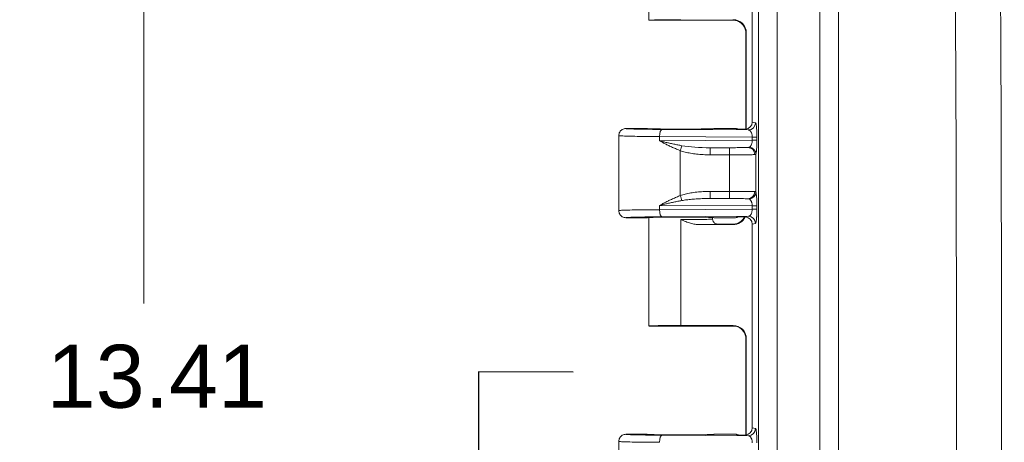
# Model space of a CAD drawing. Header units: inches. Extents: x 0 to 110, y 2 to 70.
# Tile 40 of 129: x 31.85 to 36.67, y 33.75 to 35.83. Entities that reach past the tile are written whole.
import ezdxf

# ---------------------------------------------------------------- set-up
doc = ezdxf.new("R2010")
doc.units = ezdxf.units.IN
doc.header["$LTSCALE"] = 3.25
doc.header["$MEASUREMENT"] = 0
for name, color, linetype, lineweight in [('Dimension (ANSI)', 7, 'Continuous', 9), ('Section Line (ANSI)', 7, 'Continuous', 25), ('Visible (ANSI)', 7, 'Continuous', 18), ('Visible Narrow (ANSI)', 7, 'Continuous', 5)]:
    doc.layers.add(name, color=color, linetype=linetype, lineweight=lineweight)
doc.styles.add('Note Text (ANSI)', font='arial.ttf')
doc.dimstyles.new('.XX', dxfattribs={"dimscale": 3.25, "dimtxt": 0.095, "dimasz": 0.125, "dimexe": 0.1875, "dimexo": 0.0625, "dimgap": 0.0625, "dimtad": 0, "dimtih": 1, "dimtoh": 1, "dimrnd": 1e-08, "dimzin": 0, "dimdsep": 46, "dimtxsty": 'Note Text (ANSI)', "dimblk": 'Filled-1', "dimcen": 0.09, "dimdle": 0.45, "dimclrd": 256, "dimclre": 256, "dimclrt": 256, "dimadec": 0, "dimazin": 1, "dimtfac": 1.263158, "dimtofl": 0, "dimtmove": 0, "dimatfit": 3, "dimfxl": 1, "dimtolj": 1, "dimtzin": 4, "dimlwd": -1, "dimlwe": -1, "dimarcsym": 0})

# ---------------------------------------------------------------- blocks, each defined once
blk = doc.blocks.new('Filled-1')
at = {"color": 0}
for p, q in [((0, 0), (-1, 0.25)), ((-1, 0.25), (-1, -0.25)), ((-1, 0), (0, 0)), ((-1, -0.25), (0, 0))]:
    blk.add_line(p, q, dxfattribs=at)
at = {"color": 0, "flags": 128}
blk.add_lwpolyline([(-1, -0.25), (0, 0), (-1, 0.25), (-1, -0.25)], dxfattribs=at)
at = {"color": 0}
blk.add_solid([(-1, -0.25), (0, 0), (-1, 0.25), (-1, -0.25)], dxfattribs=at)
blk = doc.blocks.new('*D39')
at = {"layer": 'Defpoints', "color": 0, "transparency": 16777216}
for p in [(35.6822, 40.7762), (32.4572, 27.3712), (35.6822, 27.3712)]:
    blk.add_point(p, dxfattribs=at)
at = {"layer": 'Dimension (ANSI)', "transparency": 16777216}
for p, q in [((35.4791, 40.7762), (31.8479, 40.7762)), ((32.4572, 40.37), (32.4572, 34.4346)), ((32.4572, 27.7775), (32.4572, 33.7129)), ((35.4791, 27.3712), (31.8479, 27.3712))]:
    blk.add_line(p, q, dxfattribs=at)
at = {"layer": 'Dimension (ANSI)', "transparency": 16777216, "xscale": 0.40625, "yscale": 0.40625, "zscale": 0.40625}
for p, rotation in [((32.4572, 40.7762), 90), ((32.4572, 27.3712), 270)]:
    blk.add_blockref('Filled-1', p, dxfattribs=dict(at, rotation=rotation))
at = {"layer": 'Dimension (ANSI)', "transparency": 16777216, "insert": (31.9806, 34.2315), "char_height": 0.30875, "attachment_point": 1, "style": 'Note Text (ANSI)'}
blk.add_mtext('\\A1;13.41', dxfattribs=at)
blk = doc.blocks.new('2dTransSection0')
at = {"layer": 'Section Line (ANSI)', "linetype": 'Continuous'}
for p, q in [((10.4914, 10.4918), (10.491, 10.295)), ((10.6342, 10.4916), (10.4914, 10.4918))]:
    blk.add_line(p, q, dxfattribs=at)

msp = doc.modelspace()

# ---------------------------------------------------------------- linework, layer by layer
at = {"layer": 'Visible (ANSI)'}
for p, q in [((34.9319, 36.3558), (34.9319, 35.8238)), ((35.4384, 36.3238), (35.4384, 35.3237)), ((34.932, 35.8237), (35.3544, 35.8237)), ((35.4081, 35.289), (35.4081, 35.7598)), ((35.4097, 35.7614), (35.4097, 35.2893)), ((34.8194, 35.2925), (34.9244, 35.2925)), ((35.2519, 35.2925), (35.3571, 35.2925)), ((34.7844, 35.2575), (34.7844, 34.89)), ((34.9244, 34.855), (34.8194, 34.855)), ((34.9319, 34.8558), (34.9319, 34.3238)), ((35.2444, 34.8558), (35.2444, 34.8487)), ((35.3571, 34.855), (35.2519, 34.855)), ((35.1793, 34.821), (35.3447, 34.821)), ((35.3544, 34.8237), (35.2694, 34.8237)), ((35.3552, 34.8237), (35.3552, 34.8237)), ((35.4384, 34.8238), (35.4384, 33.8237)), ((35.3544, 34.3237), (34.932, 34.3237)), ((35.0882, 34.3264), (35.3447, 34.3264)), ((35.4081, 33.789), (35.4081, 34.2598)), ((35.4097, 33.7893), (35.4097, 34.2614)), ((34.8194, 33.7925), (34.9244, 33.7925)), ((35.2519, 33.7925), (35.3571, 33.7925)), ((34.7844, 33.7575), (34.7844, 33.39))]:
    msp.add_line(p, q, dxfattribs=at)
for centre, major_axis, ratio, start_param, end_param in [((35.0882, 35.8238), (0.1562, 0), 0.017455, 3.141593, 3.149593), ((35.0882, 35.8237), (0.1562, 0), 0.017455, 1.570796, 3.133593), ((35.3446, 35.7614), (0.046, 0.046), 0.999695, 5.497939, 7.068431), ((35.4731, 35.7598), (-0.0651, 0), 0.034893, 6.283088, 6.283152), ((35.0882, 35.2925), (-0.1637, 0), 0.017455, 0, 3.141593), ((35.3571, 35.2575), (0, 0.035), 0.999239, 5.830251, 6.283185), ((35.364, 35.254), (-0.0313, 0.0158), 0.998382, 5.153833, 5.178798), ((35.4033, 35.3237), (0.0345, -0.0069), 0.996044, 5.001193, 6.479353), ((35.0882, 34.855), (-0.1637, 0), 0.017455, 3.141593, 6.283185), ((35.3446, 34.886), (0.046, -0.046), 0.999695, 5.497939, 6.635643), ((35.3571, 34.89), (0, -0.035), 0.999239, 0, 0.452926), ((35.364, 34.8934), (-0.0314, -0.0155), 0.998401, 1.112671, 1.138333), ((35.4033, 34.8237), (0.0345, 0.0069), 0.996044, 6.087018, 7.565178), ((35.0882, 34.3238), (0.1562, 0), 0.017455, 3.141593, 3.149593), ((35.0882, 34.3237), (0.1562, 0), 0.017455, 1.570796, 3.133593), ((35.3446, 34.2614), (0.046, 0.046), 0.999695, 5.497939, 7.068431), ((35.0882, 33.7925), (-0.1637, 0), 0.017455, 0, 3.141593), ((35.3571, 33.7575), (0, 0.035), 0.999239, 5.830251, 6.283185), ((35.364, 33.754), (-0.0313, 0.0158), 0.998382, 5.153835, 5.178798), ((35.4033, 33.8237), (0.0345, -0.0069), 0.996044, 5.001193, 6.479353)]:
    msp.add_ellipse(centre, major_axis=major_axis, ratio=ratio, start_param=start_param, end_param=end_param, dxfattribs=at)
for points, knots in [([(35.4081, 35.7599), (35.4081, 35.7669), (35.4069, 35.774), (35.4025, 35.7872), (35.3992, 35.7934), (35.3909, 35.8044), (35.3858, 35.8093), (35.3774, 35.8151), (35.3745, 35.8168), (35.3688, 35.8196), (35.3659, 35.8207), (35.3613, 35.8222), (35.3594, 35.8227), (35.3569, 35.8233), (35.3561, 35.8234), (35.3543, 35.8238), (35.3535, 35.8239), (35.3523, 35.824), (35.3519, 35.8241), (35.3513, 35.8241), (35.3512, 35.8242), (35.3512, 35.8242)], [0.0000273, 0.0000273, 0.0000273, 0.0000273, 0.0535072, 0.0535072, 0.1061098, 0.1061098, 0.1586954, 0.1586954, 0.1843345, 0.1843345, 0.2079989, 0.2079989, 0.2241325, 0.2241325, 0.2326907, 0.2326907, 0.2451067, 0.2451067, 0.2576746, 0.2576746, 0.2711793, 0.2711793, 0.2711793, 0.2711793]), ([(34.8194, 35.2925), (34.8133, 35.2925), (34.8072, 35.2908), (34.8019, 35.2878), (34.7993, 35.2863), (34.7968, 35.2843), (34.7947, 35.2822), (34.7926, 35.2801), (34.7907, 35.2776), (34.7891, 35.275), (34.7861, 35.2697), (34.7845, 35.2636), (34.7845, 35.2575)], [0, 0, 0, 0, 0.333333, 0.333333, 0.333333, 0.499913, 0.499913, 0.499913, 0.666667, 0.666667, 0.666667, 1, 1, 1, 1]), ([(35.4034, 35.2887), (35.4001, 35.2887), (35.3969, 35.2887), (35.3937, 35.2887), (35.3925, 35.2888), (35.3914, 35.2888), (35.3902, 35.2888), (35.3873, 35.2888), (35.3843, 35.2888), (35.3814, 35.2888), (35.3799, 35.2889), (35.3785, 35.2889), (35.377, 35.2889), (35.3751, 35.2889), (35.3731, 35.2889), (35.3712, 35.289), (35.3688, 35.289), (35.3664, 35.289), (35.3639, 35.2891)], [0, 0, 0, 0, 0.246087, 0.246087, 0.246087, 0.333333, 0.333333, 0.333333, 0.556831, 0.556831, 0.556831, 0.666667, 0.666667, 0.666667, 0.816356, 0.816356, 0.816356, 1, 1, 1, 1]), ([(35.4066, 35.2889), (35.406, 35.2888), (35.4055, 35.2888), (35.405, 35.2887), (35.4044, 35.2887), (35.4039, 35.2887), (35.4034, 35.2887)], [0, 0, 0, 0, 0.499997, 0.499997, 0.499997, 0.999994, 0.999994, 0.999994, 0.999994]), ([(34.7845, 34.89), (34.7845, 34.8839), (34.7861, 34.8778), (34.7891, 34.8725), (34.7907, 34.8698), (34.7926, 34.8673), (34.7947, 34.8652), (34.7968, 34.8631), (34.7993, 34.8612), (34.8019, 34.8597), (34.8072, 34.8566), (34.8133, 34.855), (34.8194, 34.855)], [0, 0, 0, 0, 0.333333, 0.333333, 0.333333, 0.500146, 0.500146, 0.500146, 0.666667, 0.666667, 0.666667, 1, 1, 1, 1]), ([(35.2694, 34.8237), (35.2651, 34.8237), (35.2607, 34.8249), (35.2569, 34.8271), (35.255, 34.8282), (35.2533, 34.8296), (35.2518, 34.8311), (35.2503, 34.8326), (35.2489, 34.8344), (35.2478, 34.8363), (35.2456, 34.84), (35.2444, 34.8443), (35.2444, 34.8487)], [0, 0, 0, 0, 0.3333333, 0.3333333, 0.3333333, 0.4993877, 0.4993877, 0.4993877, 0.6666667, 0.6666667, 0.6666667, 0.9993325, 0.9993325, 0.9993325, 0.9993325]), ([(35.3512, 34.8233), (35.3512, 34.8233), (35.3515, 34.8233), (35.3528, 34.8235), (35.3535, 34.8236), (35.3555, 34.8239), (35.3568, 34.8242), (35.3594, 34.8248), (35.3608, 34.8251), (35.3641, 34.8261), (35.3662, 34.8269), (35.3715, 34.8291), (35.3748, 34.8308), (35.3827, 34.8358), (35.3872, 34.8396), (35.3951, 34.8482), (35.3986, 34.8533), (35.4013, 34.8587)], [0.0978659, 0.0978659, 0.0978659, 0.0978659, 0.11959, 0.11959, 0.1326184, 0.1326184, 0.1460489, 0.1460489, 0.1579893, 0.1579893, 0.1749598, 0.1749598, 0.2031923, 0.2031923, 0.2469988, 0.2469988, 0.2930249, 0.2930249, 0.2930249, 0.2930249]), ([(35.3639, 34.8584), (35.3646, 34.8584), (35.3647, 34.8584), (35.3707, 34.8585), (35.3763, 34.8586), (35.3855, 34.8587), (35.3891, 34.8587), (35.3962, 34.8587), (35.3997, 34.8587), (35.4034, 34.8588)], [-0.1148728, -0.1148728, -0.1148728, -0.1148728, -0.1088705, -0.1088705, -0.057359, -0.057359, -0.0277862, -0.0277862, -0.000001, -0.000001, -0.000001, -0.000001]), ([(35.4034, 34.8588), (35.4039, 34.8588), (35.4044, 34.8587), (35.405, 34.8587), (35.4055, 34.8587), (35.406, 34.8587), (35.4066, 34.8586)], [0.0000089, 0.0000089, 0.0000089, 0.0000089, 0.5000038, 0.5000038, 0.5000038, 1, 1, 1, 1]), ([(35.4081, 34.2598), (35.4081, 34.2669), (35.4069, 34.274), (35.4025, 34.2872), (35.3992, 34.2934), (35.3909, 34.3044), (35.3858, 34.3093), (35.3774, 34.3151), (35.3745, 34.3168), (35.3688, 34.3196), (35.3659, 34.3207), (35.3613, 34.3222), (35.3594, 34.3227), (35.3569, 34.3233), (35.3561, 34.3234), (35.3544, 34.3237), (35.3536, 34.3239), (35.3524, 34.324), (35.3519, 34.3241), (35.3514, 34.3241), (35.3513, 34.3241), (35.3513, 34.3241)], [0, 0, 0, 0, 0.0535091, 0.0535091, 0.1061139, 0.1061139, 0.1587019, 0.1587019, 0.1843403, 0.1843403, 0.2079811, 0.2079811, 0.2240267, 0.2240267, 0.2325204, 0.2325204, 0.244885, 0.244885, 0.2574487, 0.2574487, 0.2716493, 0.2716493, 0.2716493, 0.2716493]), ([(34.8194, 33.7925), (34.8133, 33.7925), (34.8072, 33.7908), (34.8019, 33.7878), (34.7993, 33.7863), (34.7968, 33.7843), (34.7947, 33.7822), (34.7926, 33.7801), (34.7907, 33.7776), (34.7891, 33.775), (34.7861, 33.7697), (34.7845, 33.7636), (34.7845, 33.7575)], [0, 0, 0, 0, 0.333333, 0.333333, 0.333333, 0.499913, 0.499913, 0.499913, 0.666667, 0.666667, 0.666667, 1, 1, 1, 1]), ([(35.4034, 33.7887), (35.4001, 33.7887), (35.3969, 33.7887), (35.3937, 33.7887), (35.3925, 33.7888), (35.3914, 33.7888), (35.3902, 33.7888), (35.3873, 33.7888), (35.3843, 33.7888), (35.3814, 33.7888), (35.3799, 33.7889), (35.3785, 33.7889), (35.377, 33.7889), (35.3751, 33.7889), (35.3731, 33.7889), (35.3712, 33.789), (35.3688, 33.789), (35.3664, 33.789), (35.3639, 33.7891)], [0, 0, 0, 0, 0.246078, 0.246078, 0.246078, 0.333333, 0.333333, 0.333333, 0.556817, 0.556817, 0.556817, 0.666667, 0.666667, 0.666667, 0.816347, 0.816347, 0.816347, 1, 1, 1, 1]), ([(35.4066, 33.7889), (35.406, 33.7888), (35.4055, 33.7888), (35.405, 33.7887), (35.4044, 33.7887), (35.4039, 33.7887), (35.4034, 33.7887)], [0, 0, 0, 0, 0.499997, 0.499997, 0.499997, 0.999994, 0.999994, 0.999994, 0.999994])]:
    msp.add_open_spline(points, degree=3, knots=knots, dxfattribs=at)
for points in [[(35.1793, 34.821), (35.1726, 34.821), (35.1587, 34.8224), (35.1364, 34.8277), (35.113, 34.8357), (35.0966, 34.8422), (35.0882, 34.8456)], [(35.4081, 34.2598), (35.4081, 34.2598), (35.4081, 34.2598), (35.4081, 34.2598)]]:
    msp.add_open_spline(points, degree=3, dxfattribs=at)
at = {"layer": 'Visible Narrow (ANSI)'}
for p, q in [((35.4698, 27.6568), (35.4698, 40.4906)), ((35.5607, 27.6987), (35.5607, 40.4488)), ((35.7693, 39.4632), (35.7693, 28.6842)), ((35.8613, 39.4632), (35.8613, 28.6842)), ((35.3431, 35.8249), (35.3447, 35.8264)), ((35.4081, 35.7599), (35.4097, 35.7614)), ((35.4081, 35.289), (35.4081, 35.7599)), ((35.4201, 35.2854), (34.9963, 35.2881)), ((35.3639, 35.2891), (35.3571, 35.2925)), ((35.4034, 35.2887), (35.4201, 35.2854)), ((35.4384, 35.3237), (35.455, 35.3204)), ((34.9843, 35.2531), (34.9843, 35.2319)), ((35.4387, 35.2502), (34.9843, 35.2531)), ((35.4387, 35.2348), (34.9843, 35.2319)), ((35.4387, 35.2502), (35.4387, 35.2348)), ((35.4387, 35.2502), (35.4616, 35.2502)), ((35.4387, 35.2348), (35.4616, 35.2348)), ((35.4616, 35.2502), (35.4616, 35.2348)), ((35.4178, 35.1996), (35.2326, 35.1984)), ((35.3278, 35.1984), (35.2326, 35.1984)), ((35.0861, 34.9635), (35.0861, 35.184)), ((35.328, 35.1634), (35.2328, 35.1634)), ((35.328, 34.984), (35.328, 35.1634)), ((35.4566, 34.9803), (35.4566, 35.1671)), ((35.2326, 34.9491), (35.4178, 34.9479)), ((35.2326, 34.9491), (35.3278, 34.949)), ((35.2328, 34.9841), (35.328, 34.984)), ((34.9843, 34.9156), (34.9843, 34.8944)), ((34.9843, 34.9156), (35.4387, 34.9127)), ((35.4387, 34.8973), (34.9843, 34.8944)), ((35.4387, 34.9127), (35.4387, 34.8973)), ((35.4387, 34.9127), (35.4616, 34.9127)), ((35.4387, 34.8973), (35.4616, 34.8973)), ((35.4616, 34.9127), (35.4616, 34.8973)), ((35.4201, 34.8621), (34.9963, 34.8594)), ((35.3571, 34.855), (35.3639, 34.8584)), ((35.4201, 34.8621), (35.4034, 34.8588)), ((35.0882, 34.8456), (35.0882, 34.821)), ((35.0882, 34.821), (35.0882, 34.3264)), ((35.3431, 34.8226), (35.3447, 34.821)), ((35.455, 34.8271), (35.4384, 34.8238)), ((35.3431, 34.3249), (35.3447, 34.3264)), ((35.4081, 34.2599), (35.4097, 34.2614)), ((35.4081, 33.789), (35.4081, 34.2599)), ((35.4201, 33.7854), (34.9963, 33.7881)), ((35.3639, 33.7891), (35.3571, 33.7925)), ((35.4034, 33.7887), (35.4201, 33.7854)), ((35.4384, 33.8237), (35.455, 33.8204))]:
    msp.add_line(p, q, dxfattribs=at)
for centre, major_axis, ratio, start_param, end_param in [((-141.2581, 34.0737), (0, 251.3027), 0.707107, 4.690941, 4.733837), ((-141.1942, 34.0737), (0, 251.5247), 0.707107, 4.690941, 4.733837), ((35.3431, 35.7599), (-0.046, 0.046), 0.999695, 3.927143, 5.497635), ((35.4731, 35.7598), (-0.0651, 0), 0.034893, 6.265687, 6.283088), ((34.9963, 35.2531), (0.0002, 0.035), 0.342015, 0.018618, 1.57297), ((35.4201, 35.3204), (-0.0068, -0.0343), 0.996044, 0.19769, 1.766965), ((35.0858, 35.184), (-0.0113, -0.0331), 0.006586, 1.573046, 2.397095), ((35.236, 35.2334), (0.1967, 0.0012), 0.177893, 3.906936, 4.693873), ((35.2326, 35.1634), (0, 0.035), 0.00696, 4.712416, 6.265732), ((35.3278, 35.1634), (0, 0.035), 0.00696, 4.712388, 6.265732), ((35.4178, 35.1646), (-0.002, 0.0349), 0.954709, 4.658885, 6.224479), ((35.4218, 35.1671), (0.0331, -0.0115), 0.966094, 0.344321, 1.808152), ((35.0858, 34.9635), (-0.0113, 0.0331), 0.006585, 3.886084, 4.710128), ((35.2326, 34.9841), (0, -0.035), 0.00696, 0.017454, 1.570797), ((35.3278, 34.984), (0, -0.035), 0.006961, 0.01743, 1.570797), ((35.4178, 34.9829), (-0.002, -0.0349), 0.954711, 0.058694, 1.624303), ((35.4218, 34.9803), (0.0331, 0.0115), 0.966094, 4.475027, 5.938859), ((34.9963, 34.8944), (0.0002, -0.035), 0.342015, 4.710216, 6.264577), ((35.3431, 34.8876), (0.046, 0.046), 0.999695, 3.927143, 5.03799), ((35.4201, 34.8271), (-0.0068, 0.0343), 0.996044, 4.516222, 6.085497), ((35.3431, 34.2599), (-0.046, 0.046), 0.999695, 3.927143, 5.497635), ((34.9963, 33.7531), (0.0002, 0.035), 0.342015, 0.018618, 1.57297), ((35.4201, 33.8204), (-0.0068, -0.0343), 0.996044, 0.19769, 1.766965)]:
    msp.add_ellipse(centre, major_axis=major_axis, ratio=ratio, start_param=start_param, end_param=end_param, dxfattribs=at)
for points, knots in [([(35.3527, 35.824), (35.3519, 35.824), (35.3482, 35.8242), (35.3442, 35.8245), (35.343, 35.8247), (35.3431, 35.8249)], [0.2401462, 0.2401462, 0.2401462, 0.2401462, 0.3333333, 0.6666667, 1, 1, 1, 1]), ([(34.9963, 35.2881), (34.9843, 35.2881), (34.9729, 35.2882), (34.9619, 35.2883), (34.9535, 35.2884), (34.9454, 35.2885), (34.9376, 35.2886), (34.9227, 35.2888), (34.9086, 35.289), (34.896, 35.2892), (34.8933, 35.2892), (34.8907, 35.2893), (34.8882, 35.2893), (34.8736, 35.2896), (34.8609, 35.2899), (34.8507, 35.2903), (34.8498, 35.2903), (34.8489, 35.2903), (34.8481, 35.2904), (34.8391, 35.2907), (34.8321, 35.291), (34.8273, 35.2913), (34.8255, 35.2915), (34.824, 35.2916), (34.8228, 35.2917), (34.8205, 35.292), (34.8194, 35.2922), (34.8194, 35.2925)], [0, 0, 0, 0, 0.113348, 0.113348, 0.113348, 0.2, 0.2, 0.2, 0.365556, 0.365556, 0.365556, 0.4, 0.4, 0.4, 0.6, 0.6, 0.6, 0.617354, 0.617354, 0.617354, 0.8, 0.8, 0.8, 0.869601, 0.869601, 0.869601, 1, 1, 1, 1]), ([(35.4201, 35.2854), (35.421, 35.2853), (35.4218, 35.2852), (35.4226, 35.2849), (35.4227, 35.2849), (35.4228, 35.2849), (35.4228, 35.2849), (35.4236, 35.2846), (35.4244, 35.2843), (35.4251, 35.2839), (35.4252, 35.2838), (35.4253, 35.2838), (35.4253, 35.2837), (35.4261, 35.2833), (35.4268, 35.2828), (35.4276, 35.2821), (35.4276, 35.2821), (35.4277, 35.282), (35.4278, 35.282), (35.4285, 35.2813), (35.4293, 35.2805), (35.43, 35.2796), (35.4301, 35.2795), (35.4301, 35.2795), (35.4302, 35.2794), (35.4309, 35.2785), (35.4317, 35.2774), (35.4324, 35.2761), (35.4325, 35.276), (35.4325, 35.2759), (35.4326, 35.2759), (35.4333, 35.2745), (35.4341, 35.273), (35.4348, 35.2713), (35.4348, 35.2712), (35.4349, 35.2711), (35.4349, 35.271), (35.4356, 35.2692), (35.4363, 35.2672), (35.4368, 35.2651), (35.4374, 35.2629), (35.4379, 35.2604), (35.4382, 35.258), (35.4385, 35.2554), (35.4387, 35.2528), (35.4387, 35.2502)], [0, 0, 0, 0, 0.101125, 0.101125, 0.101125, 0.111111, 0.111111, 0.111111, 0.212969, 0.212969, 0.212969, 0.222222, 0.222222, 0.222222, 0.324959, 0.324959, 0.324959, 0.333333, 0.333333, 0.333333, 0.436899, 0.436899, 0.436899, 0.444444, 0.444444, 0.444444, 0.548853, 0.548853, 0.548853, 0.555556, 0.555556, 0.555556, 0.660839, 0.660839, 0.660839, 0.666667, 0.666667, 0.666667, 0.772768, 0.772768, 0.772768, 0.884658, 0.884658, 0.884658, 1, 1, 1, 1]), ([(34.9843, 35.2531), (34.961, 35.2532), (34.9166, 35.2535), (34.8602, 35.2543), (34.8173, 35.2553), (34.7905, 35.2563), (34.7845, 35.2571), (34.7845, 35.2575)], [0, 0, 0, 0, 0.2, 0.4, 0.6, 0.8, 1, 1, 1, 1]), ([(35.4387, 35.2348), (35.4387, 35.2334), (35.4386, 35.232), (35.4385, 35.2305), (35.4384, 35.2291), (35.4383, 35.2275), (35.438, 35.2259), (35.4378, 35.2244), (35.4375, 35.2227), (35.4371, 35.221), (35.4367, 35.2193), (35.4362, 35.2176), (35.4356, 35.2159), (35.4351, 35.2143), (35.4344, 35.2126), (35.4336, 35.211), (35.4328, 35.2095), (35.432, 35.208), (35.431, 35.2067), (35.4301, 35.2054), (35.4291, 35.2042), (35.428, 35.2032), (35.427, 35.2023), (35.4259, 35.2015), (35.4247, 35.2009)], [0.0000001, 0.0000001, 0.0000001, 0.0000001, 0.1250001, 0.1250001, 0.1250001, 0.2500001, 0.2500001, 0.2500001, 0.3750001, 0.3750001, 0.3750001, 0.5000001, 0.5000001, 0.5000001, 0.625, 0.625, 0.625, 0.75, 0.75, 0.75, 0.875, 0.875, 0.875, 1, 1, 1, 1]), ([(35.4616, 35.2348), (35.4616, 35.2321), (35.4616, 35.2292), (35.4615, 35.2233), (35.4614, 35.2172), (35.4611, 35.2074), (35.4606, 35.1971), (35.4598, 35.1871), (35.4589, 35.1784), (35.4582, 35.1737), (35.4574, 35.1698), (35.457, 35.1683), (35.4566, 35.1671)], [0, 0, 0, 0, 0.125, 0.125, 0.25, 0.375, 0.5, 0.625, 0.75, 0.875, 0.875, 0.9999999, 0.9999999, 0.9999999, 0.9999999]), ([(35.0861, 35.184), (35.0797, 35.1864), (35.0734, 35.1889), (35.067, 35.1917), (35.0606, 35.1944), (35.0542, 35.1972), (35.0478, 35.2001), (35.0415, 35.203), (35.0353, 35.2059), (35.0293, 35.2088), (35.0234, 35.2118), (35.0176, 35.2146), (35.0122, 35.2174), (35.0067, 35.2201), (35.0016, 35.2228), (34.997, 35.2252), (34.9923, 35.2276), (34.9881, 35.2299), (34.9843, 35.2319)], [0.0001648, 0.0001648, 0.0001648, 0.0001648, 0.1666667, 0.1666667, 0.1666667, 0.3333333, 0.3333333, 0.3333333, 0.5, 0.5, 0.5, 0.6666667, 0.6666667, 0.6666667, 0.8333333, 0.8333333, 0.8333333, 1, 1, 1, 1]), ([(35.0943, 35.2083), (35.0876, 35.2095), (35.081, 35.2107), (35.0742, 35.212), (35.0674, 35.2134), (35.0605, 35.2148), (35.0537, 35.2162), (35.0469, 35.2176), (35.0403, 35.2191), (35.0338, 35.2205), (35.0273, 35.222), (35.021, 35.2234), (35.0151, 35.2247), (35.0091, 35.2261), (35.0035, 35.2274), (34.9983, 35.2286), (34.9932, 35.2298), (34.9885, 35.2309), (34.9843, 35.2319)], [0, 0, 0, 0, 0.166667, 0.166667, 0.166667, 0.333333, 0.333333, 0.333333, 0.5, 0.5, 0.5, 0.666667, 0.666667, 0.666667, 0.833333, 0.833333, 0.833333, 1, 1, 1, 1]), ([(35.4178, 35.1996), (35.4157, 35.1995), (35.4128, 35.1993), (35.4094, 35.1992), (35.4079, 35.1992), (35.4063, 35.1992), (35.4046, 35.1991), (35.3997, 35.199), (35.3939, 35.1989), (35.3872, 35.1988), (35.3861, 35.1988), (35.3849, 35.1988), (35.3838, 35.1987), (35.3757, 35.1986), (35.3667, 35.1986), (35.3574, 35.1985), (35.3479, 35.1984), (35.3382, 35.1984), (35.3278, 35.1984)], [0, 0, 0, 0, 0.176003, 0.176003, 0.176003, 0.25, 0.25, 0.25, 0.463339, 0.463339, 0.463339, 0.5, 0.5, 0.5, 0.74903, 0.74903, 0.74903, 1, 1, 1, 1]), ([(35.4247, 35.2009), (35.4242, 35.2006), (35.4237, 35.2004), (35.423, 35.2002), (35.4223, 35.2), (35.4216, 35.1999), (35.4207, 35.1998), (35.4199, 35.1997), (35.4189, 35.1996), (35.4178, 35.1996)], [0.0000026, 0.0000026, 0.0000026, 0.0000026, 0.3333348, 0.3333348, 0.3333348, 0.6666669, 0.6666669, 0.6666669, 0.9999991, 0.9999991, 0.9999991, 0.9999991]), ([(35.4513, 35.1646), (35.4472, 35.1644), (35.4349, 35.1641), (35.4058, 35.1637), (35.369, 35.1635), (35.3417, 35.1634), (35.328, 35.1634)], [0.0000001, 0.0000001, 0.0000001, 0.0000001, 0.25, 0.5, 0.75, 0.9999985, 0.9999985, 0.9999985, 0.9999985]), ([(35.4566, 35.1671), (35.4564, 35.1666), (35.456, 35.1662), (35.4556, 35.1658), (35.4551, 35.1654), (35.4545, 35.1652), (35.4538, 35.165), (35.4531, 35.1648), (35.4523, 35.1646), (35.4513, 35.1646)], [0, 0, 0, 0, 0.333333, 0.333333, 0.333333, 0.666667, 0.666667, 0.666667, 1, 1, 1, 1]), ([(34.9843, 34.9156), (34.988, 34.9175), (34.9921, 34.9197), (34.9966, 34.9221), (35.0012, 34.9245), (35.0063, 34.9271), (35.0117, 34.9298), (35.0171, 34.9326), (35.0228, 34.9354), (35.0288, 34.9383), (35.0289, 34.9384), (35.0291, 34.9385), (35.0293, 34.9386), (35.0351, 34.9414), (35.0412, 34.9443), (35.0473, 34.9471), (35.0476, 34.9472), (35.0478, 34.9474), (35.0481, 34.9475), (35.0542, 34.9503), (35.0605, 34.953), (35.0667, 34.9557), (35.067, 34.9558), (35.0673, 34.9559), (35.0676, 34.9561), (35.0738, 34.9587), (35.0799, 34.9612), (35.0861, 34.9635)], [0, 0, 0, 0, 0.166667, 0.166667, 0.166667, 0.333333, 0.333333, 0.333333, 0.5, 0.5, 0.5, 0.504818, 0.504818, 0.504818, 0.666667, 0.666667, 0.666667, 0.673083, 0.673083, 0.673083, 0.833333, 0.833333, 0.833333, 0.841394, 0.841394, 0.841394, 1, 1, 1, 1]), ([(35.0861, 34.9635), (35.0939, 34.9662), (35.1103, 34.9709), (35.137, 34.9765), (35.1664, 34.9807), (35.1981, 34.9834), (35.221, 34.9841), (35.2328, 34.9841)], [0.0000134, 0.0000134, 0.0000134, 0.0000134, 0.2, 0.4, 0.6, 0.8, 1, 1, 1, 1]), ([(35.0943, 34.9392), (35.1017, 34.9405), (35.1171, 34.9428), (35.1422, 34.9455), (35.17, 34.9476), (35.1999, 34.9488), (35.2214, 34.9491), (35.2326, 34.9491)], [0.0000416, 0.0000416, 0.0000416, 0.0000416, 0.2, 0.4, 0.6, 0.8, 1, 1, 1, 1]), ([(35.3278, 34.949), (35.3381, 34.949), (35.3479, 34.949), (35.3573, 34.949), (35.3667, 34.9489), (35.3757, 34.9488), (35.3838, 34.9487), (35.3849, 34.9487), (35.3861, 34.9487), (35.3872, 34.9487), (35.3939, 34.9486), (35.3997, 34.9485), (35.4046, 34.9483), (35.4063, 34.9483), (35.4079, 34.9483), (35.4094, 34.9482), (35.4128, 34.9481), (35.4157, 34.948), (35.4178, 34.9479)], [0, 0, 0, 0, 0.2499999, 0.2499999, 0.2499999, 0.4999999, 0.4999999, 0.4999999, 0.536661, 0.536661, 0.536661, 0.7499998, 0.7499998, 0.7499998, 0.8239963, 0.8239963, 0.8239963, 0.9999998, 0.9999998, 0.9999998, 0.9999998]), ([(35.328, 34.984), (35.3417, 34.984), (35.369, 34.984), (35.4058, 34.9837), (35.4349, 34.9834), (35.4472, 34.983), (35.4513, 34.9829)], [0.0000016, 0.0000016, 0.0000016, 0.0000016, 0.25, 0.5, 0.75, 1, 1, 1, 1]), ([(35.4178, 34.9479), (35.4192, 34.9478), (35.4205, 34.9477), (35.4217, 34.9475), (35.4228, 34.9473), (35.4239, 34.947), (35.4247, 34.9466)], [0, 0, 0, 0, 0.4999999, 0.4999999, 0.4999999, 0.9999997, 0.9999997, 0.9999997, 0.9999997]), ([(35.4247, 34.9466), (35.4255, 34.9462), (35.4262, 34.9457), (35.4269, 34.9451), (35.4277, 34.9446), (35.4284, 34.9439), (35.4291, 34.9431), (35.4299, 34.9423), (35.4306, 34.9414), (35.4314, 34.9403), (35.4321, 34.9392), (35.4329, 34.9379), (35.4336, 34.9365), (35.4343, 34.935), (35.435, 34.9334), (35.4356, 34.9316), (35.4362, 34.9298), (35.4368, 34.9278), (35.4373, 34.9258), (35.4377, 34.9237), (35.4381, 34.9216), (35.4383, 34.9194), (35.4385, 34.9172), (35.4387, 34.9149), (35.4387, 34.9127)], [0, 0, 0, 0, 0.125, 0.125, 0.125, 0.25, 0.25, 0.25, 0.375, 0.375, 0.375, 0.5, 0.5, 0.5, 0.625, 0.625, 0.625, 0.75, 0.75, 0.75, 0.875, 0.875, 0.875, 1, 1, 1, 1]), ([(35.4513, 34.9829), (35.4526, 34.9828), (35.4548, 34.9824), (35.4562, 34.9812), (35.4566, 34.9803)], [0.0000011, 0.0000011, 0.0000011, 0.0000011, 0.5, 1, 1, 1, 1]), ([(34.9843, 34.9156), (34.9884, 34.9165), (34.9929, 34.9176), (34.998, 34.9188), (35.003, 34.92), (35.0086, 34.9212), (35.0145, 34.9226), (35.0204, 34.9239), (35.0267, 34.9254), (35.0332, 34.9268), (35.0333, 34.9268), (35.0335, 34.9269), (35.0337, 34.9269), (35.04, 34.9283), (35.0466, 34.9297), (35.0532, 34.9311), (35.0535, 34.9312), (35.0537, 34.9312), (35.054, 34.9313), (35.0606, 34.9327), (35.0672, 34.934), (35.0738, 34.9353), (35.0742, 34.9354), (35.0745, 34.9355), (35.0748, 34.9355), (35.0814, 34.9368), (35.0878, 34.938), (35.0943, 34.9392)], [0, 0, 0, 0, 0.166667, 0.166667, 0.166667, 0.333333, 0.333333, 0.333333, 0.5, 0.5, 0.5, 0.504817, 0.504817, 0.504817, 0.666667, 0.666667, 0.666667, 0.673082, 0.673082, 0.673082, 0.833333, 0.833333, 0.833333, 0.841393, 0.841393, 0.841393, 1, 1, 1, 1]), ([(35.4387, 34.8973), (35.4387, 34.8959), (35.4386, 34.8944), (35.4385, 34.8928), (35.4384, 34.8913), (35.4382, 34.8897), (35.438, 34.888), (35.4377, 34.8864), (35.4374, 34.8846), (35.437, 34.8829), (35.4365, 34.8811), (35.436, 34.8793), (35.4353, 34.8776), (35.4347, 34.8758), (35.434, 34.8741), (35.4331, 34.8726), (35.4323, 34.871), (35.4313, 34.8695), (35.4303, 34.8682), (35.4293, 34.8669), (35.4282, 34.8658), (35.4271, 34.8649), (35.4259, 34.864), (35.4248, 34.8633), (35.4236, 34.8629), (35.4224, 34.8624), (35.4213, 34.8621), (35.4201, 34.8621)], [0.0000001, 0.0000001, 0.0000001, 0.0000001, 0.1111112, 0.1111112, 0.1111112, 0.2222223, 0.2222223, 0.2222223, 0.3333334, 0.3333334, 0.3333334, 0.4444445, 0.4444445, 0.4444445, 0.5555556, 0.5555556, 0.5555556, 0.6666667, 0.6666667, 0.6666667, 0.7777778, 0.7777778, 0.7777778, 0.8888889, 0.8888889, 0.8888889, 1, 1, 1, 1]), ([(35.4616, 34.8973), (35.4616, 34.8953), (35.4616, 34.8933), (35.4615, 34.8903), (35.4615, 34.8894), (35.4615, 34.8861), (35.4615, 34.8838), (35.4614, 34.8805), (35.4614, 34.8797), (35.4613, 34.8761), (35.4612, 34.8734), (35.461, 34.8699), (35.461, 34.8692), (35.4609, 34.8655), (35.4607, 34.8624), (35.4605, 34.8589), (35.4604, 34.8584), (35.4602, 34.8548), (35.46, 34.8516), (35.4597, 34.8484), (35.4596, 34.8482), (35.4593, 34.8448), (35.459, 34.842), (35.4586, 34.8394), (35.4586, 34.8393), (35.4583, 34.8367), (35.4579, 34.8345), (35.4575, 34.8326), (35.4574, 34.8326), (35.457, 34.8308), (35.4566, 34.8295), (35.4562, 34.8285), (35.4562, 34.8285), (35.4557, 34.8276), (35.4553, 34.8272), (35.455, 34.8271)], [0, 0, 0, 0, 0.076658, 0.076658, 0.111111, 0.111111, 0.193918, 0.193918, 0.222222, 0.222222, 0.311362, 0.311362, 0.333333, 0.333333, 0.428797, 0.428797, 0.444444, 0.444444, 0.546136, 0.546136, 0.555556, 0.555556, 0.663442, 0.663442, 0.666667, 0.666667, 0.777778, 0.777778, 0.780721, 0.780721, 0.888889, 0.888889, 0.89809, 0.89809, 1, 1, 1, 1]), ([(34.9843, 34.8944), (34.961, 34.8943), (34.9166, 34.8939), (34.8602, 34.8932), (34.8173, 34.8922), (34.7905, 34.8911), (34.7845, 34.8904), (34.7845, 34.89)], [0, 0, 0, 0, 0.2, 0.4, 0.6, 0.8, 1, 1, 1, 1]), ([(34.9963, 34.8594), (34.9863, 34.8593), (34.9768, 34.8593), (34.9675, 34.8592), (34.9572, 34.8591), (34.9472, 34.859), (34.9377, 34.8589), (34.9256, 34.8587), (34.9141, 34.8586), (34.9034, 34.8584), (34.8981, 34.8583), (34.8931, 34.8582), (34.8882, 34.8581), (34.8755, 34.8579), (34.8643, 34.8576), (34.8549, 34.8573), (34.8535, 34.8573), (34.8521, 34.8572), (34.8507, 34.8572), (34.8404, 34.8568), (34.8326, 34.8565), (34.8273, 34.8561), (34.827, 34.8561), (34.8266, 34.8561), (34.8263, 34.856), (34.8217, 34.8557), (34.8194, 34.8553), (34.8194, 34.855)], [0, 0, 0, 0, 0.0941977, 0.0941977, 0.0941977, 0.2, 0.2, 0.2, 0.3339529, 0.3339529, 0.3339529, 0.4, 0.4, 0.4, 0.5731888, 0.5731888, 0.5731888, 0.6, 0.6, 0.6, 0.8, 0.8, 0.8, 0.8126384, 0.8126384, 0.8126384, 1, 1, 1, 1]), ([(35.0882, 34.8456), (35.0998, 34.8456), (35.1114, 34.8456), (35.1228, 34.8457), (35.1248, 34.8457), (35.1268, 34.8457), (35.1288, 34.8457), (35.1421, 34.8458), (35.1548, 34.8459), (35.1667, 34.846), (35.1679, 34.846), (35.1691, 34.846), (35.1703, 34.8461), (35.1808, 34.8462), (35.1905, 34.8464), (35.1992, 34.8465), (35.2026, 34.8466), (35.2058, 34.8467), (35.2089, 34.8467), (35.2145, 34.8469), (35.2196, 34.847), (35.224, 34.8472), (35.2281, 34.8473), (35.2316, 34.8475), (35.2345, 34.8476), (35.2364, 34.8478), (35.238, 34.8479), (35.2394, 34.848), (35.2423, 34.8482), (35.244, 34.8484), (35.2444, 34.8486), (35.2444, 34.8487), (35.2444, 34.8487), (35.2444, 34.8487)], [0, 0, 0, 0, 0.141336, 0.141336, 0.141336, 0.166667, 0.166667, 0.166667, 0.333333, 0.333333, 0.333333, 0.350126, 0.350126, 0.350126, 0.5, 0.5, 0.5, 0.558846, 0.558846, 0.558846, 0.666667, 0.666667, 0.666667, 0.767693, 0.767693, 0.767693, 0.833333, 0.833333, 0.833333, 0.977155, 0.977155, 0.977155, 1, 1, 1, 1]), ([(35.3526, 34.8235), (35.3504, 34.8234), (35.3447, 34.8231), (35.3429, 34.8228), (35.3431, 34.8226)], [0.2446322, 0.2446322, 0.2446322, 0.2446322, 0.5, 1, 1, 1, 1]), ([(35.3527, 34.324), (35.3504, 34.3241), (35.3485, 34.3242), (35.347, 34.3243), (35.3441, 34.3245), (35.3429, 34.3247), (35.3431, 34.3249)], [0.2473318, 0.2473318, 0.2473318, 0.2473318, 0.5, 0.5, 0.5, 1, 1, 1, 1]), ([(34.9963, 33.7881), (34.9843, 33.7881), (34.9729, 33.7882), (34.9619, 33.7883), (34.9535, 33.7884), (34.9454, 33.7885), (34.9376, 33.7886), (34.9227, 33.7888), (34.9086, 33.789), (34.896, 33.7892), (34.8933, 33.7892), (34.8907, 33.7893), (34.8882, 33.7893), (34.8736, 33.7896), (34.8609, 33.7899), (34.8507, 33.7903), (34.8498, 33.7903), (34.8489, 33.7903), (34.8481, 33.7904), (34.8391, 33.7907), (34.8321, 33.791), (34.8273, 33.7913), (34.8255, 33.7915), (34.824, 33.7916), (34.8228, 33.7917), (34.8205, 33.792), (34.8194, 33.7922), (34.8194, 33.7925)], [0, 0, 0, 0, 0.113348, 0.113348, 0.113348, 0.2, 0.2, 0.2, 0.365556, 0.365556, 0.365556, 0.4, 0.4, 0.4, 0.6, 0.6, 0.6, 0.617354, 0.617354, 0.617354, 0.8, 0.8, 0.8, 0.869601, 0.869601, 0.869601, 1, 1, 1, 1]), ([(35.4201, 33.7854), (35.421, 33.7853), (35.4218, 33.7852), (35.4226, 33.7849), (35.4227, 33.7849), (35.4228, 33.7849), (35.4228, 33.7849), (35.4236, 33.7846), (35.4244, 33.7843), (35.4251, 33.7839), (35.4252, 33.7838), (35.4253, 33.7838), (35.4253, 33.7837), (35.4261, 33.7833), (35.4268, 33.7828), (35.4276, 33.7821), (35.4276, 33.7821), (35.4277, 33.782), (35.4278, 33.782), (35.4285, 33.7813), (35.4293, 33.7805), (35.43, 33.7796), (35.4301, 33.7795), (35.4301, 33.7795), (35.4302, 33.7794), (35.4309, 33.7785), (35.4317, 33.7774), (35.4324, 33.7761), (35.4325, 33.776), (35.4325, 33.7759), (35.4326, 33.7759), (35.4333, 33.7745), (35.4341, 33.773), (35.4348, 33.7713), (35.4348, 33.7712), (35.4349, 33.7711), (35.4349, 33.771), (35.4356, 33.7692), (35.4363, 33.7672), (35.4368, 33.7651), (35.4374, 33.7629), (35.4379, 33.7604), (35.4382, 33.758), (35.4385, 33.7554), (35.4387, 33.7528), (35.4387, 33.7502)], [0, 0, 0, 0, 0.101125, 0.101125, 0.101125, 0.111111, 0.111111, 0.111111, 0.212969, 0.212969, 0.212969, 0.222222, 0.222222, 0.222222, 0.324959, 0.324959, 0.324959, 0.333333, 0.333333, 0.333333, 0.436899, 0.436899, 0.436899, 0.444444, 0.444444, 0.444444, 0.548853, 0.548853, 0.548853, 0.555556, 0.555556, 0.555556, 0.660839, 0.660839, 0.660839, 0.666667, 0.666667, 0.666667, 0.772768, 0.772768, 0.772768, 0.884658, 0.884658, 0.884658, 1, 1, 1, 1]), ([(34.9843, 33.7531), (34.961, 33.7532), (34.9166, 33.7535), (34.8602, 33.7543), (34.8173, 33.7553), (34.7905, 33.7563), (34.7845, 33.7571), (34.7845, 33.7575)], [0, 0, 0, 0, 0.2, 0.4, 0.6, 0.8, 1, 1, 1, 1])]:
    msp.add_open_spline(points, degree=3, knots=knots, dxfattribs=at)
for points in [[(35.455, 35.3204), (35.4553, 35.3203), (35.456, 35.3196), (35.4568, 35.3174), (35.4577, 35.3139), (35.4586, 35.3089), (35.4594, 35.3019), (35.4603, 35.2922), (35.461, 35.2797), (35.4615, 35.2653), (35.4616, 35.2553), (35.4616, 35.2502)], [(35.2328, 35.1634), (35.2208, 35.1634), (35.1976, 35.1641), (35.1655, 35.1669), (35.1361, 35.1711), (35.1096, 35.1767), (35.0936, 35.1814), (35.0861, 35.184)], [(35.4566, 34.9803), (35.4569, 34.9796), (35.4574, 34.9777), (35.4582, 34.9737), (35.459, 34.9682), (35.4598, 34.9606), (35.4605, 34.9508), (35.4611, 34.9391), (35.4615, 34.9261), (35.4616, 34.9172), (35.4616, 34.9127)], [(35.1793, 34.821), (35.1932, 34.8212), (35.2179, 34.8215), (35.247, 34.8222), (35.2651, 34.8229), (35.2693, 34.8235), (35.2694, 34.8237)], [(35.4081, 34.2598), (35.4081, 34.2599), (35.4081, 34.2599), (35.4081, 34.2599)], [(35.455, 33.8204), (35.4553, 33.8203), (35.456, 33.8196), (35.4568, 33.8174), (35.4577, 33.8139), (35.4586, 33.8089), (35.4594, 33.8019), (35.4603, 33.7922), (35.461, 33.7797), (35.4615, 33.7653), (35.4616, 33.7553), (35.4616, 33.7502)]]:
    msp.add_open_spline(points, degree=3, dxfattribs=at)

# ---------------------------------------------------------------- block references
at = {"layer": 'Section Line (ANSI)', "xscale": 3.25, "yscale": 3.25, "zscale": 3.25}
msp.add_blockref('2dTransSection0', (0, 0), dxfattribs=at)

# ---------------------------------------------------------------- dimensions: what is measured, and where the dimension line sits
at = {"layer": 'Dimension (ANSI)'}
dim = msp.add_linear_dim(base=(32.4572441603, 27.3712297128), p1=(35.6822441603, 40.7762297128), p2=(35.6822441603, 27.3712297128), angle=90, dimstyle='.XX', override={"dimgap": 0.0625, "dimdec": 2, "dimtol": 0, "dimlim": 0, "dimtp": 0, "dimtm": 0, "dimtdec": 2, "dimatfit": 1}, dxfattribs=at)
dim.commit()
dim.dimension.update_dxf_attribs({"geometry": '*D39', "text_midpoint": (32.4572441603, 34.0737297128), "dimtype": 160})

doc.saveas('drawing.dxf')
